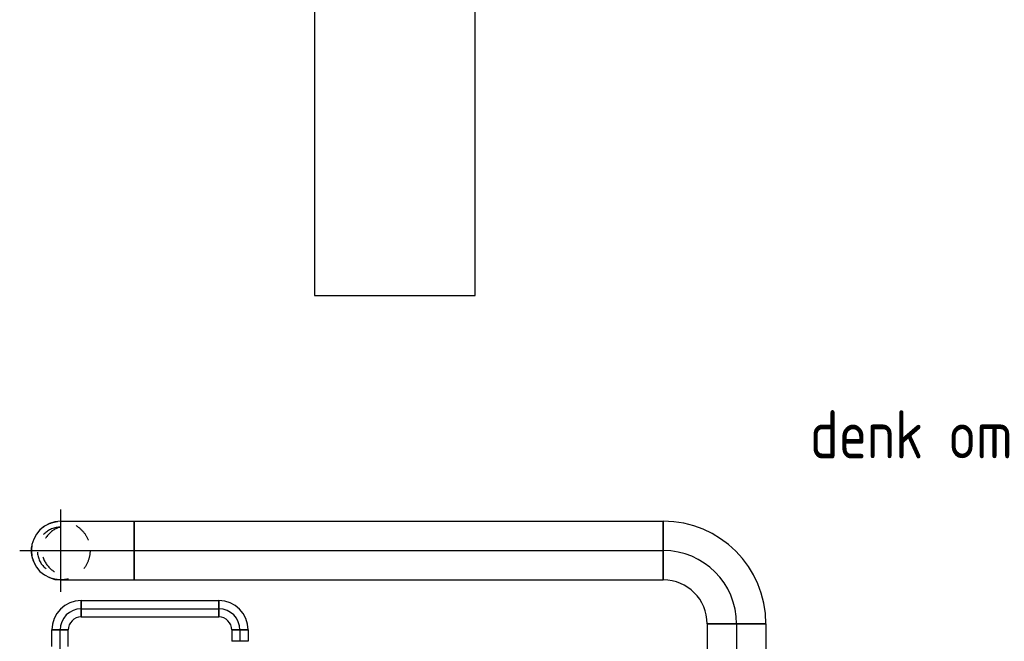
# Model space of a CAD drawing. Extents: x -156717 to 425753, y -51191 to 363295.
# Tile 131 of 256: x 87185 to 88461, y 112626 to 113432. Entities that reach past the tile are written whole.
import ezdxf
from ezdxf.enums import TextEntityAlignment as Align
from ezdxf.lldxf.tags import DXFTag

# ---------------------------------------------------------------- set-up
doc = ezdxf.new("R2010")
doc.units = 0
doc.header["$LTSCALE"] = 50
doc.linetypes.add('STREEPJES', pattern=[0.1, 0.05, -0.05])
doc.layers.get('0').update_dxf_attribs({"linetype": 'CONTINUOUS'})
for name, color, linetype in [('57LB', 4, 'CONTINUOUS'), ('EL6221--', 3, 'CONTINUOUS'), ('WL541---_D', 111, 'CONTINUOUS'), ('WL541---_HARTLIJN', 8, 'CONTINUOUS'), ('WL561---_RETOUR_D', 21, 'CONTINUOUS'), ('WL561---_RETOUR_HARTLIJN', 8, 'CONTINUOUS')]:
    doc.layers.add(name, color=color, linetype=linetype)
doc.styles.add('BURO-025', font='ARIAL.TTF', dxfattribs={"height": 125})
doc.styles.add('ISO25', font='ISO', dxfattribs={"width": 0.9})
tags = doc.linetypes.add('CENTER2', pattern=[28.575, 19.05, -3.175, 3.175, -3.175]).pattern_tags.tags
tags[10:11] = [DXFTag(74, 4), DXFTag(75, 0), DXFTag(340, '0'), DXFTag(46, 1.0), DXFTag(50, 0.0), DXFTag(44, 0.0), DXFTag(45, 0.0)]
tags[8:9] = [DXFTag(74, 4), DXFTag(75, 0), DXFTag(340, '0'), DXFTag(46, 1.0), DXFTag(50, 0.0), DXFTag(44, 0.0), DXFTag(45, 0.0)]
tags[6:7] = [DXFTag(74, 4), DXFTag(75, 0), DXFTag(340, '0'), DXFTag(46, 1.0), DXFTag(50, 0.0), DXFTag(44, 0.0), DXFTag(45, 0.0)]
tags[4:5] = [DXFTag(74, 4), DXFTag(75, 0), DXFTag(340, '0'), DXFTag(46, 1.0), DXFTag(50, 0.0), DXFTag(44, 0.0), DXFTag(45, 0.0)]

# ---------------------------------------------------------------- blocks, each defined once
blk = doc.blocks.new('*U1269')
at = {"color": 0, "ltscale": 10}
for p, q in [((13, 10.7, -1356.1), (34.3, 10.7, -1356.1)), ((34.3, 10.7, -1356.1), (34.3, -10.6, -1356.1)), ((13, -10.6, -1356.1), (34.3, -10.6, -1356.1))]:
    blk.add_line(p, q, dxfattribs=at)
at = {"layer": 'WL561---_RETOUR_HARTLIJN', "linetype": 'CENTER2'}
blk.add_line((0, 0, -1356.1), (34.3, 0, -1356.1), dxfattribs=at)
at = {"layer": 'WL561---_RETOUR_D', "color": 2, "style": 'BURO-025'}
blk.add_attdef('POSNR', text='', height=125, dxfattribs=at).set_placement((0, 0), align=Align.MIDDLE)
blk = doc.blocks.new('*U1312')
at = {"color": 8, "linetype": 'STREEPJES', "ltscale": 10}
blk.add_circle((0, 0, -2.9), 38, dxfattribs=at)
blk.add_circle((0, 0, -2.9), 38, dxfattribs=at)
for centre, radius, start, end in [((0, 0, -2.9), 30.4, 90, 270), ((7.2, 0, -2.9), 31.3, 103.3512, 256.6488)]:
    blk.add_arc(centre, radius, start, end, dxfattribs=at)
at = {"layer": 'WL541---_HARTLIJN', "linetype": 'CENTER2'}
for p, q in [((0, -53.3, -2.9), (0, 53.3, -2.9)), ((-53.3, 0, -2.9), (53.3, 0, -2.9))]:
    blk.add_line(p, q, dxfattribs=at)
blk.add_circle((0, 0, -2.9), 0.075, dxfattribs=at)
at = {"layer": 'WL541---_D', "color": 2, "style": 'BURO-025'}
blk.add_attdef('POSNR', text='', height=125, dxfattribs=at).set_placement((0, 0), align=Align.MIDDLE)
blk = doc.blocks.new('*U1341')
at = {"color": 0, "ltscale": 10}
for p, q in [((-27.5, -10.6, -1356.1), (-27.5, 10.6, -1356.1)), ((10.6, -27.5, -1356.1), (-10.6, -27.5, -1356.1))]:
    blk.add_line(p, q, dxfattribs=at)
for radius in [38.2, 16.9]:
    blk.add_arc((-27.5, -27.5, -1356.1), radius, 0, 90, dxfattribs=at)
at = {"layer": 'WL561---_RETOUR_HARTLIJN', "linetype": 'CENTER2'}
blk.add_arc((-27.5, -27.5, -1356.1), 27.5, 0, 90, dxfattribs=at)
at = {"layer": 'WL561---_RETOUR_D', "color": 2, "style": 'BURO-025'}
blk.add_attdef('POSNR', text='', height=125, dxfattribs=at).set_placement((0, 0), align=Align.MIDDLE)
blk = doc.blocks.new('*U1343')
at = {"color": 0, "ltscale": 10}
for p, q in [((-38.1, 82.5, -2689.9), (-38.1, 95, -2689.9)), ((-38.1, 95, -2689.9), (38.1, 95, -2689.9)), ((38.1, 82.5, -2689.9), (38.1, 95, -2689.9)), ((-38.1, 58.3, -2689.9), (-38.1, 82.5, -2689.9)), ((38.1, 58.3, -2689.9), (38.1, 82.5, -2689.9)), ((-38.1, 36.7, -2689.9), (-38.1, 58.3, -2689.9)), ((38.1, 36.7, -2689.9), (38.1, 58.3, -2689.9)), ((-38.1, 19, -2689.9), (-38.1, 36.7, -2689.9)), ((38.1, 19, -2689.9), (38.1, 36.7, -2689.9)), ((-38.1, 6.5, -2689.9), (-38.1, 19, -2689.9)), ((38.1, 6.5, -2689.9), (38.1, 19, -2689.9)), ((-38.1, 0, -2689.9), (-38.1, 6.5, -2689.9)), ((38.1, 0, -2689.9), (38.1, 6.5, -2689.9))]:
    blk.add_line(p, q, dxfattribs=at)
blk.add_arc((0, 0, -2689.9), 38.1, 180, 0, dxfattribs=at)
at = {"layer": 'WL541---_HARTLIJN', "linetype": 'CENTER2'}
blk.add_line((0, 0, -2689.9), (0, 95, -2689.9), dxfattribs=at)
at = {"layer": 'WL541---_D', "color": 2, "style": 'BURO-025'}
blk.add_attdef('POSNR', text='', height=125, dxfattribs=at).set_placement((0, 0), align=Align.MIDDLE)
blk = doc.blocks.new('*U1354')
at = {"color": 0, "ltscale": 10}
for p, q in [((0, 10.6, -1356.1), (14.7, 10.6, -1356.1)), ((0, -10.6, -1356.1), (0, 10.6, -1356.1)), ((14.7, 10.6, -1356.1), (14.7, -10.6, -1356.1)), ((0, -10.6, -1356.1), (14.7, -10.6, -1356.1))]:
    blk.add_line(p, q, dxfattribs=at)
at = {"layer": 'WL561---_RETOUR_HARTLIJN', "linetype": 'CENTER2'}
blk.add_line((0, 0, -1356.1), (14.7, 0, -1356.1), dxfattribs=at)
at = {"layer": 'WL561---_RETOUR_D', "color": 2, "style": 'BURO-025'}
blk.add_attdef('POSNR', text='', height=125, dxfattribs=at).set_placement((0, 0), align=Align.MIDDLE)
blk = doc.blocks.new('*U1355')
at = {"color": 0, "ltscale": 10}
for p, q in [((0, 10.6, -1356.1), (178.3, 10.6, -1356.1)), ((0, -10.6, -1356.1), (0, 10.6, -1356.1)), ((178.3, 10.6, -1356.1), (178.3, -10.6, -1356.1)), ((0, -10.6, -1356.1), (178.3, -10.6, -1356.1))]:
    blk.add_line(p, q, dxfattribs=at)
at = {"layer": 'WL561---_RETOUR_HARTLIJN', "linetype": 'CENTER2'}
blk.add_line((0, 0, -1356.1), (178.3, 0, -1356.1), dxfattribs=at)
at = {"layer": 'WL561---_RETOUR_D', "color": 2, "style": 'BURO-025'}
blk.add_attdef('POSNR', text='', height=125, dxfattribs=at).set_placement((0, 0), align=Align.MIDDLE)
blk = doc.blocks.new('*U1356')
at = {"color": 0, "ltscale": 10}
for p, q in [((-27.5, -10.6, -1356.1), (-27.5, 10.6, -1356.1)), ((10.6, -27.5, -1356.1), (-10.6, -27.5, -1356.1))]:
    blk.add_line(p, q, dxfattribs=at)
for radius in [38.2, 16.9]:
    blk.add_arc((-27.5, -27.5, -1356.1), radius, 0, 90, dxfattribs=at)
at = {"layer": 'WL561---_RETOUR_HARTLIJN', "linetype": 'CENTER2'}
blk.add_arc((-27.5, -27.5, -1356.1), 27.5, 0, 90, dxfattribs=at)
at = {"layer": 'WL561---_RETOUR_D', "color": 2, "style": 'BURO-025'}
blk.add_attdef('POSNR', text='', height=125, dxfattribs=at).set_placement((0, 0), align=Align.MIDDLE)
blk = doc.blocks.new('*U1710')
at = {"color": 0, "ltscale": 10}
for p, q in [((0, 38.1, -2689.9), (686.3, 38.1, -2689.9)), ((0, -38.1, -2689.9), (0, 38.1, -2689.9)), ((686.3, 38.1, -2689.9), (686.3, -38.1, -2689.9)), ((0, -38.1, -2689.9), (686.3, -38.1, -2689.9))]:
    blk.add_line(p, q, dxfattribs=at)
at = {"layer": 'WL541---_HARTLIJN', "linetype": 'CENTER2'}
blk.add_line((0, 0, -2689.9), (686.3, 0, -2689.9), dxfattribs=at)
at = {"layer": 'WL541---_D', "color": 2, "style": 'BURO-025'}
blk.add_attdef('POSNR', text='', height=125, dxfattribs=at).set_placement((0, 0), align=Align.MIDDLE)
blk = doc.blocks.new('*U1711')
at = {"color": 0, "ltscale": 10}
for p, q in [((0, 38.1, -2690), (76.2, 38.1, -2690)), ((0, -38.1, -2690), (0, 38.1, -2690)), ((168.2, 38.1, -2690), (1288, 38.1, -2690)), ((1288, 38.1, -2690), (1288, -38.1, -2690)), ((0, -38.1, -2690), (76.2, -38.1, -2690)), ((168.2, -38.1, -2690), (1288, -38.1, -2690))]:
    blk.add_line(p, q, dxfattribs=at)
at = {"color": 8, "linetype": 'STREEPJES', "ltscale": 10}
for p, q in [((96.2, 38.1, -2690), (148.2, 38.1, -2690)), ((96.2, -38.1, -2690), (148.2, -38.1, -2690))]:
    blk.add_line(p, q, dxfattribs=at)
at = {"layer": 'WL541---_HARTLIJN', "linetype": 'CENTER2'}
blk.add_line((0, 0, -2690), (1288, 0, -2690), dxfattribs=at)
at = {"layer": 'WL541---_D', "color": 2, "style": 'BURO-025'}
blk.add_attdef('POSNR', text='', height=125, dxfattribs=at).set_placement((0, 0), align=Align.MIDDLE)
blk = doc.blocks.new('*U1712')
at = {"color": 0, "ltscale": 10}
for p, q in [((-95, -38.05, -2689.95), (-95, 38.05, -2689.95)), ((38.05, -95, -2689.95), (-38.05, -95, -2689.95))]:
    blk.add_line(p, q, dxfattribs=at)
for radius, start in [(133.05, 0), (56.95, 360)]:
    blk.add_arc((-95, -95, -2689.95), radius, start, 90, dxfattribs=at)
at = {"layer": 'WL541---_HARTLIJN', "linetype": 'CENTER2'}
blk.add_arc((-95, -95, -2689.95), 95, 0, 90, dxfattribs=at)
at = {"layer": 'WL541---_D', "color": 2, "style": 'BURO-025'}
blk.add_attdef('POSNR', text='', height=125, dxfattribs=at).set_placement((0, 0), align=Align.MIDDLE)

msp = doc.modelspace()

# ---------------------------------------------------------------- linework, layer by layer
at = {"layer": 'EL6221--'}
msp.add_lwpolyline([(87566.65164, 113074.67625), (87775.33187, 113074.67625), (87775.33187, 113831.24252), (87566.65164, 113831.24252)], close=True, dxfattribs=at)

# ---------------------------------------------------------------- block references
at = {"layer": 'WL541---_D'}
for name, p in [('*U1312', (87237.80911, 112743.81059, 2.88852)), ('*U1710', (87332.80911, 112743.81059, 2689.94764)), ('*U1712', (88114.07974, 112743.81059, 2689.94764))]:
    msp.add_blockref(name, p, dxfattribs=at)
at = {"layer": 'WL541---_D', "rotation": 270}
for name, p in [('*U1343', (87237.80911, 112743.81059, 2689.94764)), ('*U1711', (88114.07974, 112648.81059, 2690))]:
    msp.add_blockref(name, p, dxfattribs=at)
at = {"layer": 'WL561---_RETOUR_D'}
for name, p, rotation in [('*U1341', (87236.88149, 112668.35896, 1356.10658), 90), ('*U1269', (87236.88149, 112606.57507, 1356.10658), 90), ('*U1354', (87470.20209, 112640.85896, 1356.10658), 270)]:
    msp.add_blockref(name, p, dxfattribs=dict(at, rotation=rotation))
for name, p in [('*U1355', (87264.38149, 112668.35896, 1356.10658)), ('*U1356', (87470.20209, 112668.35896, 1356.10658))]:
    msp.add_blockref(name, p, dxfattribs=at)

# ---------------------------------------------------------------- texts
at = {"layer": '57LB', "color": 2, "linetype": 'Continuous', "style": 'ISO25', "width": 0.9}
msp.add_text('denk om filter /ontluchting', height=62.5, dxfattribs=at).set_placement((88209.34998, 112863.27965))

doc.saveas('drawing.dxf')
